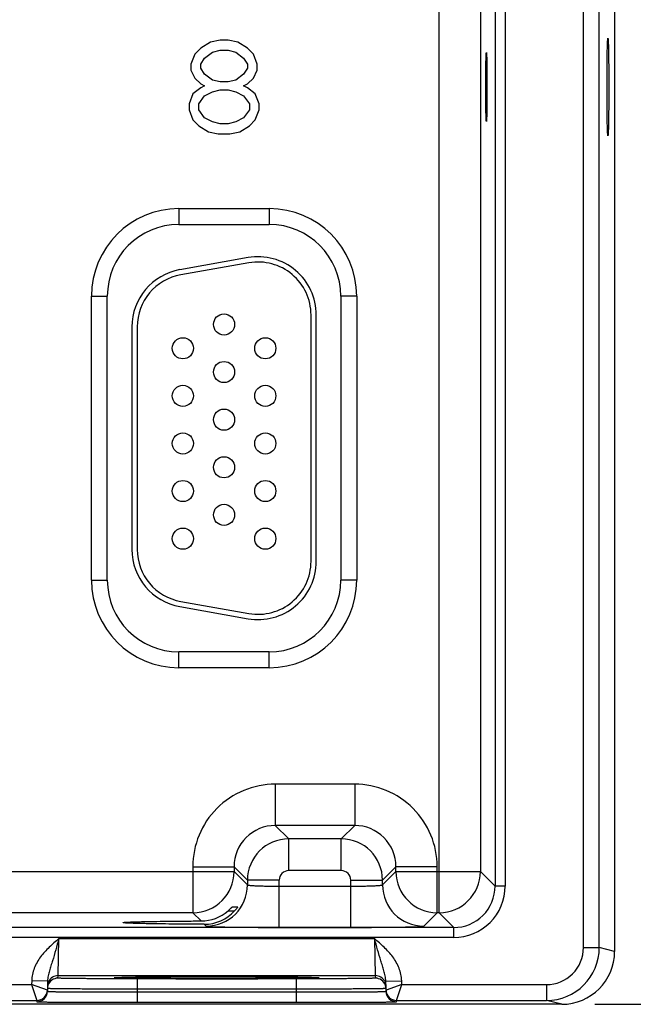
# Model space of a CAD drawing. Header units: inches. Extents: x 0 to 34, y 0 to 22.
# Tile 118 of 133: x 23.2 to 24.4, y 16.3 to 18.1. Entities that reach past the tile are written whole.
import ezdxf

# ---------------------------------------------------------------- set-up
doc = ezdxf.new("R2010")
doc.units = ezdxf.units.IN
doc.header["$LTSCALE"] = 1.87
doc.header["$MEASUREMENT"] = 0
doc.layers.get('0').update_dxf_attribs({"linetype": 'CONTINUOUS'})
doc.layers.add('02___PRT_ALL_AXES', color=7, linetype='CONTINUOUS')
doc.layers.add('DIMENSIONS', color=7, linetype='CONTINUOUS')
doc.styles.get("Standard").update_dxf_attribs({"font": 'txt', "width": 0.8})
doc.dimstyles.new('DIMSTYLE_2', dxfattribs={"dimtxt": 0.125, "dimasz": 0.18, "dimexe": 0.125, "dimexo": 0.0625, "dimgap": 0.0625, "dimtad": 0, "dimtih": 1, "dimtoh": 1, "dimzin": 4, "dimdsep": 46, "dimtxsty": 'STANDARD', "dimblk": '_FILLED', "dimblk1": '_FILLED', "dimblk2": '_FILLED', "dimcen": 0.09, "dimadec": 0, "dimazin": 0, "dimtp": 0.01, "dimtm": 0.01, "dimtfac": 1, "dimtofl": 0, "dimtmove": 0, "dimatfit": 3, "dimldrblk": '_FILLED', "dimfxl": 1, "dimtolj": 1, "dimtzin": 4, "dimarcsym": 0})

# ---------------------------------------------------------------- blocks, each defined once
blk = doc.blocks.new('_FILLED')
at = {"color": 0, "linetype": 'BYBLOCK'}
blk.add_solid([(0, 0), (-1, 0.174), (-1, -0.174)], dxfattribs=at)
blk = doc.blocks.new('*D3')
at = {"layer": 'DIMENSIONS', "color": 2, "linetype": 'CONTINUOUS'}
for p, q in [((24.3053, 19.7475), (25.2178, 19.7475)), ((25.0928, 19.7475), (25.0928, 18.2318)), ((25.0928, 16.2785), (25.0928, 17.9818)), ((24.3053, 16.2785), (25.2178, 16.2785))]:
    blk.add_line(p, q, dxfattribs=at)
at = {"layer": 'DIMENSIONS', "color": 2, "linetype": 'CONTINUOUS', "xscale": 0.18, "yscale": 0.18, "zscale": 0.18}
for p, rotation in [((25.0928, 19.7475), 90), ((25.0928, 16.2785), 270)]:
    blk.add_blockref('_FILLED', p, dxfattribs=dict(at, rotation=rotation))
at = {"layer": 'DIMENSIONS', "color": 2, "linetype": 'CONTINUOUS', "insert": (25.0928, 18.1693), "char_height": 0.125, "width": 1.125, "attachment_point": 2, "line_spacing_factor": 0.9}
blk.add_mtext('3.47{\\Ftxt.shx;\\W1.000000;\\H0.125000; }[88.1]', dxfattribs=at)

msp = doc.modelspace()

# ---------------------------------------------------------------- linework, layer by layer
at = {"color": 7, "linetype": 'CONTINUOUS'}
for p, q in [((24.3428, 19.6476), (24.3428, 16.3785)), ((24.2838, 16.3858), (24.2838, 19.6403)), ((24.3138, 16.3858), (24.3138, 19.6403)), ((24.0107, 16.4517), (24.0107, 19.5744)), ((24.1165, 19.5242), (24.1165, 16.5018)), ((24.1355, 19.5242), (24.1355, 16.5018)), ((24.0887, 19.4964), (24.0887, 16.5297)), ((23.578, 18.0979), (23.5595, 18.0865)), ((23.5964, 18.1016), (23.578, 18.0979)), ((23.6112, 18.1016), (23.5964, 18.1016)), ((23.6296, 18.0979), (23.6112, 18.1016)), ((23.6481, 18.0865), (23.6296, 18.0979)), ((23.5595, 18.0865), (23.5484, 18.0752)), ((23.5669, 18.0677), (23.5817, 18.079)), ((23.5817, 18.079), (23.5964, 18.0828)), ((23.5964, 18.0828), (23.6112, 18.0828)), ((23.6112, 18.0828), (23.6259, 18.079)), ((23.6259, 18.079), (23.6407, 18.0677)), ((23.6592, 18.0752), (23.6481, 18.0865)), ((23.5484, 18.0752), (23.5411, 18.0564)), ((23.5595, 18.0564), (23.5669, 18.0677)), ((23.6407, 18.0677), (23.6481, 18.0564)), ((23.6665, 18.0564), (23.6592, 18.0752)), ((23.5411, 18.0564), (23.5411, 18.0451)), ((23.5411, 18.0451), (23.5484, 18.03)), ((23.5595, 18.0489), (23.5595, 18.0564)), ((23.5669, 18.0375), (23.5595, 18.0489)), ((23.6481, 18.0489), (23.6407, 18.0375)), ((23.6481, 18.0564), (23.6481, 18.0489)), ((23.6592, 18.03), (23.6665, 18.0451)), ((23.6665, 18.0451), (23.6665, 18.0564)), ((23.5484, 18.03), (23.5595, 18.0187)), ((23.5817, 18.0262), (23.5669, 18.0375)), ((23.5964, 18.0225), (23.5817, 18.0262)), ((23.6112, 18.0225), (23.5964, 18.0225)), ((23.6259, 18.0262), (23.6112, 18.0225)), ((23.6407, 18.0375), (23.6259, 18.0262)), ((23.6481, 18.0187), (23.6592, 18.03)), ((23.5595, 18.0112), (23.5447, 17.9998)), ((23.5595, 18.0187), (23.5669, 18.0149)), ((23.5669, 18.0149), (23.5595, 18.0112)), ((23.5669, 17.9961), (23.5817, 18.0036)), ((23.5817, 18.0036), (23.5964, 18.0074)), ((23.5964, 18.0074), (23.6112, 18.0074)), ((23.6112, 18.0074), (23.6259, 18.0036)), ((23.6259, 18.0036), (23.6407, 17.9961)), ((23.6407, 18.0149), (23.6481, 18.0187)), ((23.6481, 18.0112), (23.6407, 18.0149)), ((23.6629, 17.9998), (23.6481, 18.0112)), ((23.5447, 17.9998), (23.5374, 17.981)), ((23.5558, 17.981), (23.5669, 17.9961)), ((23.6407, 17.9961), (23.6518, 17.981)), ((23.6702, 17.981), (23.6629, 17.9998)), ((23.5374, 17.981), (23.5374, 17.9697)), ((23.5374, 17.9697), (23.5447, 17.9508)), ((23.5558, 17.9697), (23.5558, 17.981)), ((23.5669, 17.9546), (23.5558, 17.9697)), ((23.6518, 17.9697), (23.6407, 17.9546)), ((23.6518, 17.981), (23.6518, 17.9697)), ((23.6629, 17.9508), (23.6702, 17.9697)), ((23.6702, 17.9697), (23.6702, 17.981)), ((23.5447, 17.9508), (23.5558, 17.9395)), ((23.5817, 17.9471), (23.5669, 17.9546)), ((23.5964, 17.9433), (23.5817, 17.9471)), ((23.6259, 17.9471), (23.6112, 17.9433)), ((23.6407, 17.9546), (23.6259, 17.9471)), ((23.6518, 17.9395), (23.6629, 17.9508)), ((23.5558, 17.9395), (23.5743, 17.9282)), ((23.6112, 17.9433), (23.5964, 17.9433)), ((23.6333, 17.9282), (23.6518, 17.9395)), ((23.5743, 17.9282), (23.5927, 17.9245)), ((23.5927, 17.9245), (23.6149, 17.9245)), ((23.6149, 17.9245), (23.6333, 17.9282)), ((23.5183, 17.7831), (23.6893, 17.7831)), ((23.5183, 17.7831), (23.5183, 17.7531)), ((23.6893, 17.7831), (23.6893, 17.7531)), ((23.5183, 17.7531), (23.6893, 17.7531)), ((23.6492, 17.6904), (23.5202, 17.6676)), ((23.6509, 17.6805), (23.5219, 17.6578)), ((23.3528, 17.6175), (23.3828, 17.6175)), ((23.3528, 17.0805), (23.3528, 17.6175)), ((23.3828, 17.0805), (23.3828, 17.6175)), ((23.8548, 17.6175), (23.8248, 17.6175)), ((23.8248, 17.6175), (23.8248, 17.0805)), ((23.8548, 17.6175), (23.8548, 17.0805)), ((23.7683, 17.116), (23.7683, 17.582)), ((23.7783, 17.116), (23.7783, 17.582)), ((23.4293, 17.5593), (23.4293, 17.1388)), ((23.4393, 17.5593), (23.4393, 17.1388)), ((23.3528, 17.0805), (23.3828, 17.0805)), ((23.8548, 17.0805), (23.8248, 17.0805)), ((23.5219, 17.0403), (23.6509, 17.0176)), ((23.5202, 17.0305), (23.6492, 17.0077)), ((23.6893, 16.945), (23.5183, 16.945)), ((23.5183, 16.915), (23.5183, 16.945)), ((23.6893, 16.915), (23.6893, 16.945)), ((23.6893, 16.915), (23.5183, 16.915)), ((23.851, 16.6947), (23.7006, 16.6947)), ((23.7006, 16.6947), (23.7006, 16.6167)), ((23.851, 16.6947), (23.851, 16.6167)), ((23.851, 16.6167), (23.7006, 16.6167)), ((23.7006, 16.6167), (23.726, 16.5913)), ((23.851, 16.6167), (23.8256, 16.5913)), ((23.8256, 16.5913), (23.726, 16.5913)), ((23.726, 16.5313), (23.726, 16.5913)), ((23.8256, 16.5313), (23.8256, 16.5913)), ((23.5447, 16.5387), (23.6227, 16.5387)), ((23.5447, 16.5387), (23.5447, 16.4517)), ((23.6227, 16.5387), (23.648, 16.5133)), ((23.6227, 16.5387), (23.6227, 16.5297)), ((23.929, 16.5387), (23.9036, 16.5133)), ((24.0069, 16.5387), (23.929, 16.5387)), ((23.929, 16.5297), (23.929, 16.5387)), ((24.0069, 16.4517), (24.0069, 16.5387)), ((22.874, 16.5297), (23.6227, 16.5297)), ((23.6227, 16.5297), (23.648, 16.5043)), ((23.8256, 16.5313), (23.726, 16.5313)), ((23.9036, 16.5043), (23.929, 16.5297)), ((23.929, 16.5297), (24.0887, 16.5297)), ((24.0887, 16.5297), (24.1165, 16.5018)), ((23.708, 16.5133), (23.648, 16.5133)), ((23.648, 16.5133), (23.648, 16.5043)), ((23.708, 16.4239), (23.708, 16.5133)), ((23.708, 16.5019), (23.8436, 16.5019)), ((23.8436, 16.5133), (23.9036, 16.5133)), ((23.8436, 16.4239), (23.8436, 16.5133)), ((23.9036, 16.5043), (23.9036, 16.5133)), ((24.1355, 16.5018), (24.1165, 16.5018)), ((23.6194, 16.4629), (23.6297, 16.4629)), ((23.6297, 16.4629), (23.6297, 16.4628)), ((23.5447, 16.4517), (22.9519, 16.4517)), ((23.5447, 16.4517), (23.5603, 16.4361)), ((23.6114, 16.4552), (23.6237, 16.4552)), ((23.9816, 16.4263), (24.0069, 16.4517)), ((24.0107, 16.4517), (24.0069, 16.4517)), ((24.0107, 16.4517), (24.0385, 16.4239)), ((24.0385, 16.4239), (15.6883, 16.4239)), ((23.5664, 16.43), (23.5701, 16.4263)), ((23.708, 16.4239), (23.8436, 16.4239)), ((24.0385, 16.4049), (24.0385, 16.4239)), ((24.0385, 16.4049), (15.6883, 16.4049)), ((23.2896, 16.3327), (23.2911, 16.4027)), ((23.2911, 16.4027), (23.8885, 16.4027)), ((23.8885, 16.4027), (23.89, 16.3327)), ((24.2838, 16.3858), (24.3138, 16.3858)), ((24.3428, 16.3785), (24.3138, 16.3858)), ((23.2895, 16.328), (23.2896, 16.3327)), ((23.2896, 16.3327), (23.89, 16.3327)), ((23.3992, 16.3289), (23.3961, 16.3286)), ((23.3961, 16.3286), (23.3991, 16.3283)), ((23.3991, 16.3288), (23.3997, 16.3289)), ((23.4106, 16.3292), (23.3992, 16.3289)), ((23.3997, 16.3289), (23.4006, 16.3289)), ((23.4006, 16.3289), (23.4016, 16.3289)), ((23.4016, 16.3289), (23.4034, 16.329)), ((23.4034, 16.329), (23.4064, 16.3291)), ((23.4064, 16.3291), (23.4111, 16.3292)), ((23.4111, 16.3292), (23.4196, 16.3294)), ((23.4196, 16.3294), (23.4305, 16.3295)), ((23.4305, 16.3295), (23.4444, 16.3297)), ((23.4444, 16.3297), (23.4598, 16.3298)), ((23.4598, 16.3298), (23.4794, 16.3299)), ((23.4794, 16.3299), (23.503, 16.3301)), ((23.503, 16.3301), (23.5256, 16.3302)), ((23.5256, 16.3302), (23.5513, 16.3302)), ((23.5513, 16.3302), (23.5801, 16.3302)), ((23.5801, 16.3302), (23.6079, 16.3302)), ((23.6079, 16.3302), (23.6371, 16.3302)), ((23.6371, 16.3302), (23.6632, 16.3301)), ((23.6632, 16.3301), (23.6864, 16.33)), ((23.6864, 16.33), (23.7065, 16.3299)), ((23.7065, 16.3299), (23.7262, 16.3298)), ((23.7262, 16.3298), (23.7422, 16.3296)), ((23.7422, 16.3296), (23.7549, 16.3294)), ((23.7549, 16.3294), (23.7646, 16.3293)), ((23.7646, 16.3293), (23.7709, 16.3292)), ((23.7805, 16.3289), (23.7691, 16.3292)), ((23.7709, 16.3292), (23.7743, 16.3291)), ((23.7743, 16.3291), (23.7764, 16.329)), ((23.7764, 16.329), (23.7781, 16.3289)), ((23.7781, 16.3289), (23.779, 16.3289)), ((23.779, 16.3289), (23.7798, 16.3289)), ((23.7835, 16.3286), (23.7805, 16.3289)), ((23.7805, 16.3283), (23.7835, 16.3286)), ((23.89, 16.3327), (23.8901, 16.328)), ((22.885, 16.3158), (23.2396, 16.3158)), ((23.2397, 16.3229), (23.2396, 16.3158)), ((23.2396, 16.3158), (23.2494, 16.2858)), ((23.2694, 16.3054), (23.2396, 16.3158)), ((23.2697, 16.3224), (23.2397, 16.3229)), ((23.2697, 16.3224), (23.2694, 16.3029)), ((23.7402, 16.3267), (23.4394, 16.3267)), ((23.4394, 16.3267), (23.4394, 16.3071)), ((23.7402, 16.3267), (23.7402, 16.3071)), ((23.9099, 16.3224), (23.9399, 16.3229)), ((23.9102, 16.3029), (23.9099, 16.3224)), ((23.94, 16.3158), (23.9102, 16.3054)), ((23.9302, 16.2858), (23.94, 16.3158)), ((23.94, 16.3158), (23.9399, 16.3229)), ((23.94, 16.3158), (24.2138, 16.3158)), ((24.2138, 16.3158), (24.2138, 16.2858)), ((23.4394, 16.3071), (23.4393, 16.3021)), ((23.4393, 16.3021), (23.7403, 16.3021)), ((23.4393, 16.3021), (23.4393, 16.2824)), ((23.7402, 16.3071), (23.4394, 16.3071)), ((23.7402, 16.3071), (23.7403, 16.3021)), ((23.7403, 16.3021), (23.7403, 16.2824)), ((24.2428, 16.2785), (15.4209, 16.2785)), ((22.8752, 16.2858), (23.2494, 16.2858)), ((23.2494, 16.2858), (23.2494, 16.2833)), ((23.4393, 16.2824), (23.7403, 16.2824)), ((23.9302, 16.2858), (24.2138, 16.2858)), ((23.9302, 16.2833), (23.9302, 16.2858)), ((24.2428, 16.2785), (24.2138, 16.2858))]:
    msp.add_line(p, q, dxfattribs=at)
for points in [[(23.3983, 16.3288), (23.3983, 16.3288), (23.3984, 16.3288), (23.3986, 16.3288), (23.3988, 16.3288), (23.3991, 16.3288)], [(23.7798, 16.3289), (23.7804, 16.3288), (23.7807, 16.3288), (23.7809, 16.3288), (23.7811, 16.3288), (23.7812, 16.3288), (23.7813, 16.3288)]]:
    msp.add_lwpolyline(points, dxfattribs=at)
for centre in [(23.6038, 17.564), (23.5258, 17.519), (23.6818, 17.519), (23.6038, 17.474), (23.5258, 17.429), (23.6818, 17.429), (23.6038, 17.384), (23.5258, 17.339), (23.6818, 17.339), (23.6038, 17.294), (23.5258, 17.249), (23.6818, 17.249), (23.6038, 17.204), (23.5258, 17.159), (23.6818, 17.159)]:
    msp.add_circle(centre, 0.02, dxfattribs=at)
for centre, radius, start, end in [((23.5183, 17.6175), 0.1655, 90, 180), ((23.6893, 17.6175), 0.1655, 0, 90), ((23.5183, 17.6175), 0.1355, 90, 180), ((23.6893, 17.6175), 0.1355, 0, 90), ((23.6683, 17.582), 0.11, 0, 100), ((23.6683, 17.582), 0.1, 0, 100), ((23.5393, 17.5593), 0.11, 100, 180), ((23.5393, 17.5593), 0.1, 100, 180), ((23.5393, 17.1388), 0.11, 180, 260), ((23.5393, 17.1388), 0.1, 180, 260), ((23.6683, 17.116), 0.11, 260, 360), ((23.6683, 17.116), 0.1, 260, 360), ((23.5183, 17.0805), 0.1655, 180, 270), ((23.5183, 17.0805), 0.1355, 180, 270), ((23.6893, 17.0805), 0.1655, 270, 360), ((23.6893, 17.0805), 0.1355, 270, 360), ((23.7006, 16.5387), 0.156, 89.9965, 180.0035), ((23.851, 16.5387), 0.156, 359.9966, 90.0034), ((23.7006, 16.5387), 0.0779, 89.9718, 180.0281), ((23.851, 16.5387), 0.0779, 359.9718, 90.0281), ((23.726, 16.5133), 0.078, 90.0148, 179.9847), ((23.8256, 16.5133), 0.078, 0.0148, 89.9847), ((23.5447, 16.5297), 0.078, 270.0209, 359.9791), ((23.726, 16.5133), 0.018, 89.9965, 180.0035), ((23.8256, 16.5133), 0.018, 359.9965, 90.0035), ((24.007, 16.5297), 0.078, 180.0209, 269.9791), ((24.0107, 16.5297), 0.078, 270.0209, 359.9791), ((23.57, 16.5043), 0.078, 270.0209, 359.9791), ((23.9816, 16.5043), 0.078, 180.0209, 269.9791), ((24.0385, 16.5018), 0.097, 269.9966, 0.0034), ((24.0385, 16.5018), 0.078, 269.9901, 0.0099), ((23.56, 16.5147), 0.0786, 270.1936, 310.784), ((23.5666, 16.5073), 0.0774, 269.8483, 317.612), ((24.2138, 16.3858), 0.1, 269.9986, 359.9972), ((24.2138, 16.3858), 0.07, 269.9947, 359.9963), ((24.2428, 16.3785), 0.1, 270.0033, 359.9958), ((23.2895, 16.308), 0.02, 89.9993, 161.1986), ((23.2896, 16.3127), 0.02, 89.9997, 153.5768), ((23.89, 16.3127), 0.02, 26.4232, 90.0003), ((23.8901, 16.308), 0.02, 18.8014, 90.0007), ((23.2896, 16.308), 0.0201, 161.2521, 178.9472), ((23.89, 16.308), 0.0201, 1.0528, 18.7479), ((23.2494, 16.3058), 0.02, 269.9997, 358.9997), ((23.2494, 16.3033), 0.02, 269.9997, 358.9997), ((23.2494, 16.3058), 0.02, 351.8201, 358.9927), ((23.9302, 16.3058), 0.02, 181.0074, 188.1804), ((23.9302, 16.3058), 0.02, 181.0003, 270.0003), ((23.9302, 16.3033), 0.02, 181.0003, 270.0003)]:
    msp.add_arc(centre, radius, start, end, dxfattribs=at)
for points, knots in [([(23.648, 16.5043), (23.6481, 16.5042), (23.6482, 16.5041), (23.6486, 16.504), (23.6495, 16.5038), (23.651, 16.5036), (23.6531, 16.5034), (23.6556, 16.5032), (23.6586, 16.503), (23.6622, 16.5028), (23.6677, 16.5025), (23.6754, 16.5023), (23.6856, 16.5021), (23.6966, 16.502), (23.7042, 16.5019), (23.708, 16.5019)], [0, 0, 0, 0, 0.0028, 0.007571, 0.023737, 0.048903, 0.082928, 0.12553, 0.176328, 0.234857, 0.300574, 0.451057, 0.622157, 0.807459, 1, 1, 1, 1]), ([(23.8436, 16.5019), (23.8475, 16.5019), (23.855, 16.502), (23.866, 16.5021), (23.8762, 16.5023), (23.884, 16.5025), (23.8895, 16.5028), (23.893, 16.503), (23.896, 16.5032), (23.8985, 16.5034), (23.9006, 16.5036), (23.9021, 16.5038), (23.903, 16.504), (23.9034, 16.5041), (23.9036, 16.5042), (23.9036, 16.5043)], [0, 0, 0, 0, 0.192541, 0.377843, 0.548943, 0.699426, 0.765143, 0.823672, 0.87447, 0.917072, 0.951097, 0.976263, 0.992429, 0.9972, 1, 1, 1, 1]), ([(23.6114, 16.4552), (23.6123, 16.456), (23.6137, 16.4573), (23.6155, 16.4589), (23.6167, 16.4601), (23.6175, 16.461), (23.6182, 16.4617), (23.6186, 16.4621), (23.6189, 16.4624), (23.6191, 16.4627), (23.6193, 16.4628), (23.6194, 16.4629), (23.6194, 16.4629)], [0, 0, 0, 0, 0.342241, 0.503527, 0.653247, 0.786029, 0.843905, 0.894671, 0.937065, 0.969696, 0.991105, 1, 1, 1, 1]), ([(23.6297, 16.4628), (23.6295, 16.4624), (23.6288, 16.4614), (23.6275, 16.4597), (23.6258, 16.4575), (23.6245, 16.456), (23.6237, 16.4552)], [0, 0, 0, 0, 0.132034, 0.368411, 0.667584, 1, 1, 1, 1]), ([(23.4126, 16.433), (23.4126, 16.4331), (23.4129, 16.4332), (23.4134, 16.4333), (23.4143, 16.4335), (23.4155, 16.4336), (23.417, 16.4337), (23.4188, 16.4339), (23.421, 16.434), (23.4246, 16.4342), (23.4298, 16.4344), (23.437, 16.4346), (23.4454, 16.4348), (23.4548, 16.435), (23.4654, 16.4352), (23.4812, 16.4355), (23.5029, 16.4357), (23.5309, 16.436), (23.5503, 16.4361), (23.5603, 16.4361)], [0, 0, 0, 0, 0.001483, 0.005067, 0.010907, 0.019019, 0.029395, 0.042009, 0.056833, 0.073841, 0.114301, 0.163122, 0.2199, 0.284173, 0.355492, 0.433315, 0.605936, 0.796797, 1, 1, 1, 1]), ([(23.5664, 16.43), (23.5561, 16.43), (23.5359, 16.4301), (23.507, 16.4303), (23.4843, 16.4305), (23.4678, 16.4308), (23.4568, 16.431), (23.4469, 16.4312), (23.4382, 16.4314), (23.4306, 16.4317), (23.4251, 16.4319), (23.4214, 16.4321), (23.4191, 16.4322), (23.4172, 16.4323), (23.4156, 16.4325), (23.4143, 16.4326), (23.4134, 16.4327), (23.4129, 16.4328), (23.4126, 16.433), (23.4126, 16.433)], [0, 0, 0, 0, 0.201695, 0.391991, 0.564724, 0.642756, 0.714346, 0.778938, 0.836038, 0.885143, 0.925856, 0.942979, 0.9579, 0.970586, 0.981005, 0.989137, 0.994977, 0.998546, 1, 1, 1, 1]), ([(23.5701, 16.4263), (23.5701, 16.4262), (23.5704, 16.4262), (23.571, 16.4261), (23.572, 16.426), (23.5732, 16.4258), (23.5748, 16.4257), (23.5775, 16.4256), (23.5816, 16.4254), (23.5875, 16.4252), (23.5945, 16.425), (23.6025, 16.4248), (23.6116, 16.4246), (23.6216, 16.4245), (23.6364, 16.4243), (23.6564, 16.4241), (23.6817, 16.424), (23.6991, 16.4239), (23.708, 16.4239)], [0, 0, 0, 0, 0.002193, 0.006647, 0.013412, 0.022485, 0.033853, 0.04749, 0.081447, 0.124043, 0.174882, 0.233486, 0.299305, 0.371722, 0.450054, 0.621468, 0.80711, 1, 1, 1, 1]), ([(23.8436, 16.4239), (23.8525, 16.4239), (23.8699, 16.424), (23.8952, 16.4241), (23.9152, 16.4243), (23.93, 16.4245), (23.94, 16.4246), (23.9491, 16.4248), (23.9571, 16.425), (23.9641, 16.4252), (23.97, 16.4254), (23.9741, 16.4256), (23.9768, 16.4257), (23.9784, 16.4258), (23.9796, 16.426), (23.9806, 16.4261), (23.9812, 16.4262), (23.9815, 16.4262), (23.9816, 16.4263)], [0, 0, 0, 0, 0.19289, 0.378532, 0.549946, 0.628278, 0.700695, 0.766514, 0.825118, 0.875957, 0.918553, 0.95251, 0.966147, 0.977515, 0.986588, 0.993353, 0.997807, 1, 1, 1, 1]), ([(23.2911, 16.4027), (23.285, 16.3974), (23.2726, 16.3867), (23.2559, 16.3687), (23.2455, 16.3508), (23.2408, 16.3352), (23.2398, 16.327), (23.2397, 16.3229)], [0, 0, 0, 0, 0.250245, 0.500292, 0.749932, 0.874982, 1, 1, 1, 1]), ([(23.2911, 16.4027), (23.2892, 16.3955), (23.2853, 16.3816), (23.2803, 16.3645), (23.2761, 16.3514), (23.2732, 16.3419), (23.2707, 16.3323), (23.2698, 16.3258), (23.2697, 16.3224)], [0, 0, 0, 0, 0.266694, 0.521427, 0.642943, 0.761728, 0.879894, 1, 1, 1, 1]), ([(23.9399, 16.3229), (23.9398, 16.327), (23.9388, 16.3352), (23.9341, 16.3508), (23.9237, 16.3687), (23.907, 16.3867), (23.8946, 16.3974), (23.8885, 16.4027)], [0, 0, 0, 0, 0.125014, 0.25006, 0.499694, 0.749744, 1, 1, 1, 1]), ([(23.9099, 16.3224), (23.9098, 16.3258), (23.9089, 16.3323), (23.9064, 16.3419), (23.9035, 16.3514), (23.8993, 16.3645), (23.8942, 16.3816), (23.8904, 16.3956), (23.8885, 16.4027)], [0, 0, 0, 0, 0.120104, 0.238268, 0.357052, 0.478569, 0.733305, 1, 1, 1, 1]), ([(23.4394, 16.3267), (23.4297, 16.3267), (23.4105, 16.3267), (23.387, 16.3268), (23.369, 16.3269), (23.3564, 16.3269), (23.3446, 16.327), (23.3337, 16.3271), (23.3239, 16.3272), (23.3151, 16.3273), (23.3076, 16.3274), (23.3021, 16.3275), (23.2983, 16.3276), (23.296, 16.3276), (23.2941, 16.3277), (23.2925, 16.3278), (23.2912, 16.3278), (23.2904, 16.3279), (23.2899, 16.3279), (23.2897, 16.328), (23.2896, 16.328), (23.2895, 16.328), (23.2895, 16.328)], [0, 0, 0, 0, 0.195093, 0.382688, 0.4714, 0.555569, 0.634386, 0.70709, 0.77298, 0.831424, 0.881858, 0.923799, 0.941455, 0.956844, 0.969929, 0.980679, 0.989069, 0.995082, 0.997194, 0.998709, 0.999633, 1, 1, 1, 1]), ([(23.3991, 16.3283), (23.4021, 16.3281), (23.4098, 16.3279), (23.424, 16.3277), (23.4432, 16.3274), (23.4668, 16.3272), (23.4941, 16.3271), (23.5356, 16.3269), (23.5898, 16.3268), (23.644, 16.3269), (23.6855, 16.3271), (23.7128, 16.3272), (23.7364, 16.3274), (23.7556, 16.3277), (23.7698, 16.3279), (23.7775, 16.3281), (23.7805, 16.3283)], [0, 0, 0, 0, 0.023176, 0.060749, 0.111597, 0.174181, 0.246609, 0.326696, 0.500002, 0.673307, 0.753394, 0.825822, 0.888405, 0.939253, 0.976825, 1, 1, 1, 1]), ([(23.7691, 16.3292), (23.7594, 16.3294), (23.7357, 16.3297), (23.6948, 16.33), (23.6448, 16.3302), (23.59, 16.3303), (23.5352, 16.3302), (23.4852, 16.33), (23.4442, 16.3297), (23.4204, 16.3294), (23.4106, 16.3292)], [0, 0, 0, 0, 0.081205, 0.198703, 0.34232, 0.499617, 0.656968, 0.800741, 0.918483, 1, 1, 1, 1]), ([(23.8901, 16.328), (23.8901, 16.328), (23.89, 16.328), (23.8899, 16.328), (23.8897, 16.3279), (23.8892, 16.3279), (23.8884, 16.3278), (23.8871, 16.3278), (23.8855, 16.3277), (23.8836, 16.3276), (23.8812, 16.3276), (23.8775, 16.3275), (23.872, 16.3274), (23.8645, 16.3273), (23.8557, 16.3272), (23.8459, 16.3271), (23.835, 16.327), (23.8232, 16.3269), (23.8106, 16.3269), (23.7926, 16.3268), (23.7691, 16.3267), (23.7499, 16.3267), (23.7402, 16.3267)], [0, 0, 0, 0, 0.000367, 0.001291, 0.002806, 0.004918, 0.010931, 0.019321, 0.030071, 0.043156, 0.058545, 0.076201, 0.118142, 0.168576, 0.22702, 0.29291, 0.365614, 0.444431, 0.5286, 0.617312, 0.804907, 1, 1, 1, 1]), ([(23.2694, 16.3029), (23.2694, 16.3029), (23.2695, 16.3029), (23.2696, 16.3029), (23.2699, 16.3028), (23.2702, 16.3028), (23.2707, 16.3028), (23.2715, 16.3027), (23.2728, 16.3027), (23.2746, 16.3026), (23.2768, 16.3026), (23.2794, 16.3025), (23.2824, 16.3025), (23.2858, 16.3024), (23.2911, 16.3024), (23.2985, 16.3023), (23.3084, 16.3022), (23.3195, 16.3022), (23.3319, 16.3021), (23.3452, 16.3021), (23.3595, 16.3021), (23.3799, 16.302), (23.4066, 16.302), (23.4283, 16.3021), (23.4393, 16.3021)], [0, 0, 0, 0, 0.000343, 0.001258, 0.002769, 0.004877, 0.007583, 0.010886, 0.019274, 0.030023, 0.043108, 0.058497, 0.076155, 0.096038, 0.118099, 0.168538, 0.226987, 0.292883, 0.365592, 0.444414, 0.528589, 0.617304, 0.804905, 1, 1, 1, 1]), ([(23.4394, 16.3071), (23.4284, 16.3071), (23.4067, 16.3071), (23.38, 16.3072), (23.3596, 16.3073), (23.3453, 16.3074), (23.3319, 16.3075), (23.3196, 16.3076), (23.3085, 16.3077), (23.2986, 16.3078), (23.2911, 16.3079), (23.2859, 16.3079), (23.2825, 16.308), (23.2795, 16.308), (23.2769, 16.3081), (23.2747, 16.3081), (23.2729, 16.3082), (23.2716, 16.3082), (23.2708, 16.3082), (23.2703, 16.3083), (23.27, 16.3083), (23.2697, 16.3083), (23.2696, 16.3083), (23.2695, 16.3084), (23.2695, 16.3084)], [0, 0, 0, 0, 0.195104, 0.382709, 0.471426, 0.555601, 0.634423, 0.707132, 0.773029, 0.831478, 0.881918, 0.90398, 0.923864, 0.941522, 0.956912, 0.969998, 0.980748, 0.989136, 0.992438, 0.995144, 0.997251, 0.998759, 0.99967, 1, 1, 1, 1]), ([(23.9101, 16.3084), (23.9101, 16.3084), (23.91, 16.3083), (23.9099, 16.3083), (23.9096, 16.3083), (23.9093, 16.3083), (23.9088, 16.3082), (23.908, 16.3082), (23.9067, 16.3082), (23.9049, 16.3081), (23.9027, 16.3081), (23.9001, 16.308), (23.8971, 16.308), (23.8937, 16.3079), (23.8885, 16.3079), (23.881, 16.3078), (23.8711, 16.3077), (23.86, 16.3076), (23.8476, 16.3075), (23.8343, 16.3074), (23.82, 16.3073), (23.7996, 16.3072), (23.7729, 16.3071), (23.7512, 16.3071), (23.7402, 16.3071)], [0, 0, 0, 0, 0.00033, 0.001241, 0.002749, 0.004856, 0.007562, 0.010864, 0.019252, 0.030002, 0.043087, 0.058478, 0.076136, 0.09602, 0.118081, 0.168521, 0.226971, 0.292867, 0.365577, 0.444399, 0.528574, 0.617291, 0.804896, 1, 1, 1, 1]), ([(23.7403, 16.3021), (23.7513, 16.3021), (23.773, 16.302), (23.7997, 16.302), (23.8201, 16.3021), (23.8344, 16.3021), (23.8477, 16.3021), (23.8601, 16.3022), (23.8712, 16.3022), (23.8811, 16.3023), (23.8885, 16.3024), (23.8938, 16.3024), (23.8972, 16.3025), (23.9002, 16.3025), (23.9028, 16.3026), (23.905, 16.3026), (23.9068, 16.3027), (23.9081, 16.3027), (23.9089, 16.3028), (23.9094, 16.3028), (23.9097, 16.3028), (23.91, 16.3029), (23.9101, 16.3029), (23.9102, 16.3029), (23.9102, 16.3029)], [0, 0, 0, 0, 0.195095, 0.382696, 0.471411, 0.555586, 0.634408, 0.707117, 0.773013, 0.831462, 0.881901, 0.903962, 0.923845, 0.941503, 0.956892, 0.969977, 0.980726, 0.989114, 0.992417, 0.995123, 0.997231, 0.998742, 0.999657, 1, 1, 1, 1]), ([(23.2494, 16.2833), (23.2494, 16.2833), (23.2495, 16.2833), (23.2496, 16.2832), (23.2499, 16.2832), (23.2503, 16.2832), (23.2509, 16.2832), (23.2518, 16.2831), (23.2532, 16.2831), (23.2552, 16.2831), (23.2577, 16.283), (23.2606, 16.283), (23.264, 16.283), (23.2678, 16.2829), (23.2736, 16.2829), (23.2819, 16.2828), (23.293, 16.2827), (23.3054, 16.2827), (23.3192, 16.2826), (23.3341, 16.2826), (23.3501, 16.2825), (23.3729, 16.2825), (23.4028, 16.2825), (23.427, 16.2824), (23.4393, 16.2824)], [0, 0, 0, 0, 0.000318, 0.001225, 0.002732, 0.004837, 0.007542, 0.010844, 0.019232, 0.029981, 0.043068, 0.058459, 0.076118, 0.096003, 0.118066, 0.168509, 0.226962, 0.292862, 0.365575, 0.444399, 0.528576, 0.617294, 0.804899, 1, 1, 1, 1]), ([(23.7403, 16.2824), (23.7526, 16.2824), (23.7768, 16.2825), (23.8067, 16.2825), (23.8295, 16.2825), (23.8455, 16.2826), (23.8604, 16.2826), (23.8742, 16.2827), (23.8866, 16.2827), (23.8977, 16.2828), (23.906, 16.2829), (23.9118, 16.2829), (23.9156, 16.283), (23.919, 16.283), (23.9219, 16.283), (23.9244, 16.2831), (23.9264, 16.2831), (23.9278, 16.2831), (23.9287, 16.2832), (23.9293, 16.2832), (23.9296, 16.2832), (23.93, 16.2832), (23.9301, 16.2833), (23.9302, 16.2833), (23.9302, 16.2833)], [0, 0, 0, 0, 0.195101, 0.382706, 0.471424, 0.555601, 0.634425, 0.707138, 0.773038, 0.831491, 0.881934, 0.903997, 0.923882, 0.941541, 0.956932, 0.970019, 0.980768, 0.989156, 0.992458, 0.995163, 0.997268, 0.998775, 0.999682, 1, 1, 1, 1])]:
    msp.add_open_spline(points, degree=3, knots=knots, dxfattribs=at)
for points in [[(23.2716, 16.3216), (23.2703, 16.319), (23.2696, 16.316), (23.2696, 16.313)], [(23.9079, 16.3216), (23.9093, 16.319), (23.91, 16.316), (23.91, 16.313)]]:
    msp.add_open_spline(points, degree=3, dxfattribs=at)
at = {"layer": '02___PRT_ALL_AXES', "color": 7, "linetype": 'CONTINUOUS'}
for centre, major_axis in [((24.3301, 18.013), (0, 0.0925)), ((24.1001, 18.013), (0, 0.065))]:
    msp.add_ellipse(centre, major_axis=major_axis, ratio=0.017455, dxfattribs=at)

# ---------------------------------------------------------------- dimensions: what is measured, and where the dimension line sits
at = {"layer": 'DIMENSIONS', "color": 2, "linetype": 'CONTINUOUS'}
dim = msp.add_linear_dim(base=(25.0928, 19.7475), p1=(24.2428, 16.2785), p2=(24.2428, 19.7475), angle=90, dimstyle='DIMSTYLE_2', dxfattribs=at)
dim.commit()
dim.dimension.update_dxf_attribs({"geometry": '*D3', "text_midpoint": (25.0928, 18.1068), "dimtype": 160})

doc.saveas('drawing.dxf')
